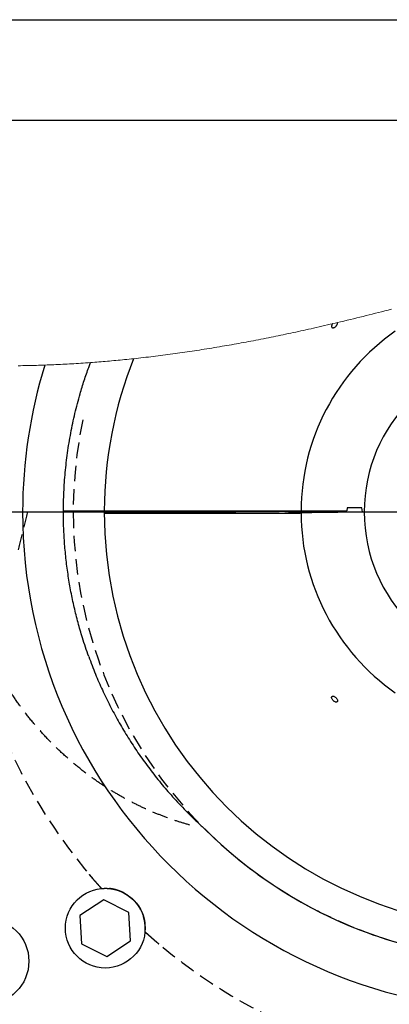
# Model space of a CAD drawing. Header units: millimetres. Extents: x 8 to 862, y 8 to 585.
# Tile 26 of 84: x 76 to 107, y 505 to 585. Entities that reach past the tile are written whole.
import ezdxf

# ---------------------------------------------------------------- set-up
doc = ezdxf.new("R2010")
doc.units = ezdxf.units.MM
doc.linetypes.add('CENTERX2', pattern=[20.32, 12.7, -2.54, 2.54, -2.54])
doc.linetypes.add('HIDDEN', pattern=[1.905, 1.27, -0.635])
for name, color, linetype in [('CENTERLINE', 4, 'CENTERX2'), ('DIMENSIONS', 2, 'Continuous'), ('HIDDEN', 3, 'HIDDEN')]:
    doc.layers.add(name, color=color, linetype=linetype)
doc.layers.add('OUTLINE', color=7, linetype='Continuous', lineweight=25)
doc.styles.add('SLDTEXTSTYLE0', font='TXT', dxfattribs={"width": 0.75})
doc.dimstyles.new('SLDDIMSTYLE2', dxfattribs={"dimtxt": 3.5, "dimasz": 2, "dimexe": 0, "dimexo": 0.0625, "dimgap": 0.875, "dimtad": 1, "dimrnd": 1e-09, "dimzin": 12, "dimdsep": 46, "dimtxsty": 'SLDTEXTSTYLE0', "dimsah": 1, "dimcen": 0.09, "dimadec": 0, "dimazin": 3, "dimtfac": 1, "dimtofl": 0, "dimtmove": 0, "dimatfit": 3, "dimfxl": 0, "dimfrac": 2, "dimtolj": 1, "dimtzin": 12, "dimarcsym": 0})

# ---------------------------------------------------------------- blocks, each defined once
blk = doc.blocks.new('_D_67')
at = {"layer": 'DIMENSIONS'}
for p, q in [((64.359, 545.855), (64.359, 578.811)), ((170.359, 545.855), (170.359, 578.811)), ((64.359, 576.811), (170.359, 576.811))]:
    blk.add_line(p, q, dxfattribs=at)
for points in [[(64.359, 576.811), (66.359, 576.311), (66.359, 577.311)], [(170.359, 576.811), (168.359, 577.311), (168.359, 576.311)]]:
    blk.add_solid(points, dxfattribs=at)
at = {"layer": 'DIMENSIONS', "insert": (113.48, 581.323), "char_height": 3.5, "attachment_point": 1, "style": 'SLDTEXTSTYLE0'}
blk.add_mtext('106', dxfattribs=at)

msp = doc.modelspace()

# ---------------------------------------------------------------- linework, layer by layer
at = {"color": 7, "linetype": 'Continuous', "lineweight": 18, "flags": 128}
msp.add_lwpolyline([(106.72948, 561.39169), (106.4612, 561.32253), (106.19292, 561.25367), (105.92465, 561.18511), (105.67281, 561.12102), (105.42096, 561.05721), (105.1691, 560.99368), (104.91723, 560.93042), (104.66534, 560.86746), (104.41342, 560.80479), (104.16148, 560.74242), (103.90952, 560.68036), (103.64551, 560.61567), (103.38147, 560.55133), (103.11738, 560.48733), (102.85324, 560.4237), (102.58905, 560.36043), (102.32479, 560.29753), (102.14054, 560.2539), (101.95625, 560.21045), (101.73163, 560.15776), (101.50695, 560.10535), (101.28223, 560.05322), (101.05744, 560.00139), (100.83259, 559.94984), (100.60767, 559.89859), (100.38269, 559.84763), (100.1764, 559.80119), (99.97005, 559.755), (99.76363, 559.70908), (99.55715, 559.66341), (99.3506, 559.61801), (99.14399, 559.57288), (98.9373, 559.52802), (98.73054, 559.48343), (98.5237, 559.43912), (98.31678, 559.39508), (98.10979, 559.35133), (97.90272, 559.30787), (97.7074, 559.26715), (97.512, 559.22669), (97.31653, 559.18648), (97.12098, 559.14655), (96.92534, 559.10687), (96.71776, 559.06508), (96.51008, 559.0236), (96.30231, 558.98242), (96.09443, 558.94156), (95.88645, 558.901), (95.67837, 558.86076), (95.48209, 558.8231), (95.28571, 558.78573), (95.08924, 558.74865), (94.89268, 558.71185), (94.69603, 558.67534), (94.49929, 558.63911), (94.30246, 558.60318), (94.10554, 558.56755), (93.90853, 558.53221), (93.71143, 558.49716), (93.51776, 558.46303), (93.324, 558.42919), (93.13016, 558.39564), (92.93623, 558.36239), (92.72672, 558.3268), (92.5171, 558.29157), (92.30738, 558.25668), (92.09757, 558.22214), (91.88765, 558.18795), (91.67763, 558.15411), (91.47953, 558.12254), (91.28134, 558.09128), (91.08306, 558.06034), (90.88469, 558.02972), (90.68624, 557.99943), (90.48769, 557.96946), (90.28906, 557.93982), (90.09035, 557.9105), (89.89155, 557.88152), (89.69266, 557.85286), (89.49724, 557.82505), (89.30174, 557.79755), (89.10615, 557.77038), (88.91048, 557.74354), (88.71117, 557.71655), (88.51178, 557.68989), (88.31229, 557.66358), (88.11273, 557.63762), (87.91308, 557.612), (87.71691, 557.58719), (87.52066, 557.5627), (87.32433, 557.53856), (87.12792, 557.51476), (86.92742, 557.49083), (86.72683, 557.46725), (86.52616, 557.44404), (86.32541, 557.42119), (86.12457, 557.3987), (85.92365, 557.37658), (85.72264, 557.35483), (85.54016, 557.3354), (85.35762, 557.31629), (85.175, 557.29748), (84.99232, 557.27898), (84.80958, 557.26078), (84.62676, 557.2429), (84.45432, 557.22632), (84.28183, 557.21003), (84.10928, 557.19401), (83.93667, 557.17827), (83.764, 557.16282), (83.59127, 557.14764), (83.41848, 557.13276), (83.24563, 557.11815), (83.07272, 557.10383), (82.89975, 557.0898), (82.72982, 557.0763), (82.55982, 557.06308), (82.38978, 557.05014), (82.21967, 557.03748), (82.20451, 557.03636), (82.01129, 557.02236), (81.81801, 557.00872), (81.62465, 556.99544), (81.43122, 556.98254), (81.23772, 556.97), (81.04414, 556.95784), (80.86157, 556.94671), (80.67893, 556.93591), (80.49623, 556.92545), (80.31346, 556.91533), (80.13063, 556.90554), (79.94773, 556.89608), (79.76478, 556.88697), (79.58176, 556.8782), (79.39867, 556.86976), (79.21553, 556.86168), (79.03559, 556.85406), (78.8556, 556.84679), (78.67555, 556.83984), (78.49543, 556.83324), (78.32232, 556.8272), (78.14916, 556.82148), (77.97594, 556.81608), (77.80267, 556.81098), (77.62935, 556.8062), (77.45596, 556.80174), (77.28253, 556.79759), (77.09169, 556.7934), (76.90078, 556.7896), (76.70981, 556.78618), (76.51877, 556.78315), (76.32767, 556.78051)], dxfattribs=at)
at = {"layer": 'CENTERLINE'}
msp.add_line((79.80918, 544.85491), (154.90918, 544.85491), dxfattribs=at)
at = {"layer": 'HIDDEN'}
msp.add_line((77.09645, 544.85491), (80.00918, 544.85491), dxfattribs=at)
for centre, radius, start, end in [((117.35918, 544.85491), 36.55, 168.1172225, 20.3631214), ((117.3592, 544.85491), 46.00002, 180.0000046, 221.8759797), ((117.35918, 544.8549), 36.55, 224.9999969, 315.0000031), ((117.35918, 544.8549), 45.99999, 228.1240003, 266.8759965)]:
    msp.add_arc(centre, radius, start, end, dxfattribs=at)
for points, knots in [([(90.29361, 519.32279), (89.93168, 519.43053), (89.20707, 519.64622), (88.13942, 520.03209), (87.08795, 520.46239), (86.04482, 520.94601), (85.01244, 521.48304), (83.99345, 522.07416), (83.00159, 522.71177), (81.96926, 523.44378), (80.90659, 524.28248), (79.82532, 525.23797), (78.79528, 526.25356), (77.82098, 527.32449), (76.90679, 528.4459), (76.05407, 529.61772), (75.26567, 530.83781), (74.54242, 532.10268), (73.93842, 533.30636), (73.43824, 534.43645), (73.02614, 535.48378), (72.65794, 536.54771), (72.30224, 537.73292), (71.97739, 539.04366), (71.70232, 540.4814), (71.50613, 541.93318), (71.38238, 543.39256), (71.36691, 544.36781), (71.35918, 544.85491)], [0, 0, 0, 0, 0.03321537, 0.06649963, 0.09981862, 0.13313751, 0.16761303, 0.20215815, 0.2367359, 0.2713085, 0.31345289, 0.35576689, 0.3981864, 0.44064448, 0.48307298, 0.52540523, 0.56807419, 0.61080309, 0.65352481, 0.68648815, 0.71949294, 0.75250854, 0.78550434, 0.82832245, 0.87124784, 0.91421413, 0.95715372, 1, 1, 1, 1]), ([(77.09645, 544.85491), (76.94737, 544.26857), (76.6494, 543.09662), (76.35614, 541.92348), (76.20961, 541.33727)], [0, 0, 0, 0, 0.50030874, 1, 1, 1, 1]), ([(82.90454, 514.37742), (83.00738, 514.26198), (83.2225, 514.0205), (82.8634, 514.42299), (82.70354, 514.60594), (82.52697, 514.80928), (82.38737, 514.97206), (82.27991, 515.09829), (82.19482, 515.19907), (82.15917, 515.24135), (82.11858, 515.28966), (82.16489, 515.23462), (82.20069, 515.19201), (82.29031, 515.08606), (82.39955, 514.95782), (82.5434, 514.79031), (82.71401, 514.59362), (82.83824, 514.45265), (82.90454, 514.37742)], [0, 0, 0, 0, 0.10220838, 0.21380143, 0.31381784, 0.40037109, 0.47243618, 0.52950465, 0.57047805, 0.59468126, 0.60220834, 0.61150453, 0.63767548, 0.68022686, 0.73834156, 0.81177915, 0.8995491, 1, 1, 1, 1]), ([(86.65323, 510.60371), (86.66071, 510.72169), (86.67573, 510.95884), (86.64893, 511.31604), (86.58579, 511.6711), (86.48101, 512.01942), (86.33762, 512.35635), (86.15948, 512.67206), (85.9492, 512.96191), (85.71252, 513.22399), (85.45207, 513.45671), (85.17145, 513.65689), (84.87605, 513.82464), (84.56486, 513.96115), (84.24111, 514.06381), (83.9091, 514.13166), (83.53009, 514.17232), (83.26303, 514.15754), (83.10798, 514.14895)], [0, 0, 0, 0, 0.061910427, 0.124440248, 0.187215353, 0.250641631, 0.314674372, 0.378794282, 0.440246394, 0.502012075, 0.563562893, 0.622970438, 0.682372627, 0.741327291, 0.800785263, 0.860044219, 0.918747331, 1, 1, 1, 1]), ([(83.10798, 514.14895), (83.22597, 514.15643), (83.46312, 514.17145), (83.82032, 514.14465), (84.17537, 514.08152), (84.52369, 513.97674), (84.86063, 513.83335), (85.17634, 513.6552), (85.46618, 513.44493), (85.72826, 513.20825), (85.96098, 512.94779), (86.16117, 512.66717), (86.32892, 512.37177), (86.46543, 512.06058), (86.56808, 511.73684), (86.63594, 511.40482), (86.6766, 511.02582), (86.66181, 510.75875), (86.65323, 510.60371)], [0, 0, 0, 0, 0.06191109, 0.12444029, 0.1872154, 0.25064221, 0.31467482, 0.37879506, 0.44024717, 0.50201193, 0.56356275, 0.62297121, 0.68237251, 0.74132731, 0.8007859, 0.86004422, 0.91874799, 1, 1, 1, 1]), ([(86.88169, 510.40026), (86.76626, 510.5031), (86.52478, 510.71823), (86.92726, 510.35912), (87.11022, 510.19927), (87.31356, 510.02269), (87.47634, 509.8831), (87.60256, 509.77563), (87.70335, 509.69056), (87.74562, 509.65489), (87.79394, 509.61431), (87.7389, 509.66061), (87.69629, 509.69642), (87.59033, 509.78603), (87.46209, 509.89527), (87.29458, 510.03913), (87.0979, 510.20974), (86.95693, 510.33396), (86.88169, 510.40026)], [0, 0, 0, 0, 0.10220883, 0.21380235, 0.31381802, 0.40037183, 0.47243604, 0.52950456, 0.57047847, 0.59468202, 0.60220879, 0.61150419, 0.63767596, 0.68022658, 0.7383418, 0.81177899, 0.89954983, 1, 1, 1, 1])]:
    msp.add_open_spline(points, degree=3, knots=knots, dxfattribs=at)
at = {"layer": 'OUTLINE'}
for p, q in [((8, 585), (832, 585)), ((82.06984, 556.6488), (82.21967, 557.03748)), ((71.85918, 544.85491), (76.68797, 544.85491)), ((76.68797, 544.85491), (80.00918, 544.85491)), ((80.00918, 544.85491), (83.34036, 544.85491)), ((80.0115, 544.95491), (83.3405, 544.95491)), ((83.34036, 544.85491), (87.24241, 544.85491)), ((83.34048, 544.76305), (87.26065, 544.77359)), ((83.3405, 544.95491), (98.05517, 544.95491)), ((92.24466, 544.76774), (83.34053, 544.74662)), ((83.34089, 544.73347), (98.05512, 544.76409)), ((87.24241, 544.85491), (87.32393, 544.85491)), ((87.32393, 544.85491), (87.35073, 544.95491)), ((87.32393, 544.85491), (89.48331, 544.85491)), ((87.35057, 544.75547), (87.3454, 544.77478)), ((89.48331, 544.85491), (90.40161, 544.85491)), ((90.40161, 544.85491), (91.91323, 544.85491)), ((90.40287, 544.85017), (90.54296, 544.85491)), ((90.54296, 544.85491), (91.91323, 544.85491)), ((91.90262, 544.89449), (91.91323, 544.93394)), ((91.91323, 544.93394), (91.91323, 544.95491)), ((91.91323, 544.85491), (91.91323, 544.93394)), ((91.91323, 544.85491), (96.56425, 544.85491)), ((92.3359, 544.768), (92.34272, 544.79346)), ((96.56425, 544.85491), (96.37876, 544.84877)), ((102.58554, 544.85491), (96.56425, 544.85491)), ((98.05517, 544.95491), (99.35946, 544.95491)), ((99.38049, 544.95491), (100.82898, 544.95491)), ((100.82898, 544.95491), (102.35952, 544.95491)), ((102.35918, 544.84737), (102.58554, 544.85491)), ((102.35952, 544.95491), (103.09202, 544.95491)), ((102.58554, 544.85491), (104.50918, 544.85491)), ((103.12993, 545.18991), (103.09202, 544.95491)), ((104.3115, 545.18991), (103.12993, 545.18991)), ((104.35612, 544.85491), (104.3115, 545.18991)), ((104.35612, 544.85491), (104.50918, 544.85491)), ((83.28725, 513.21947), (81.35587, 511.95335)), ((85.34944, 512.17991), (83.28725, 513.21947)), ((81.35587, 511.95335), (81.48667, 509.64765)), ((85.48025, 509.87421), (85.34944, 512.17991)), ((81.48667, 509.64765), (83.54886, 508.60809)), ((83.54886, 508.60809), (85.48025, 509.87421))]:
    msp.add_line(p, q, dxfattribs=at)
at = {"layer": 'OUTLINE', "flags": 128}
msp.add_lwpolyline([(91.91323, 544.85491), (91.90734, 544.85931), (91.9038, 544.8725), (91.90262, 544.89449)], dxfattribs=at)
at = {"layer": 'OUTLINE'}
for centre, radius in [((83.41806, 510.91378), 3.25), ((73.69465, 508.21601), 3.5)]:
    msp.add_circle(centre, radius, dxfattribs=at)
for centre, radius, start, end in [((117.35918, 544.85491), 18, 124.9999974, 179.6816889), ((117.29221, 544.86124), 33.95183, 158.4089281, 179.8419363), ((117.35918, 544.85491), 12.85, 0.0000004, 179.9999996), ((117.19947, 544.86747), 40.51151, 162.8204484, 180.017768), ((117.35918, 544.85491), 40.67122, 180.0000026, 359.9999974), ((117.35918, 544.85491), 34.01882, 180.0000031, 359.9999969), ((94.90293, 549.84876), 4.99386, 258.6675999, 270.1182055), ((117.35919, 544.85491), 18, 180.2646731, 234.9999963), ((117.35918, 544.85491), 12.85, 180.0000005, 359.9999995), ((117.35918, 544.8549), 36.55, 224.9999969, 315.0000031)]:
    msp.add_arc(centre, radius, start, end, dxfattribs=at)
for points, knots in [([(101.95625, 560.21045), (101.94888, 560.20298), (101.91916, 560.17282), (101.88299, 560.11136), (101.85373, 560.03335), (101.84998, 559.96156), (101.87753, 559.90282), (101.93564, 559.87428), (102.00687, 559.87825), (102.0848, 559.90721), (102.16349, 559.95822), (102.23491, 560.02571), (102.29255, 560.10303), (102.3276, 560.18129), (102.34338, 560.24985), (102.32959, 560.28522), (102.32479, 560.29753)], [0, 0, 0, 0, 0.03024424, 0.12202685, 0.202757, 0.26925433, 0.32437352, 0.37905546, 0.44477037, 0.52501687, 0.61671921, 0.71343314, 0.80752796, 0.89199641, 0.9624205, 1, 1, 1, 1]), ([(80.00918, 544.85491), (80.01638, 545.3914), (80.03078, 546.46468), (80.14672, 548.07099), (80.33255, 549.68108), (80.59699, 551.29121), (80.93847, 552.89767), (81.3138, 554.32356), (81.69379, 555.57368), (81.94444, 556.2903), (82.06984, 556.6488)], [0, 0, 0, 0, 0.13376086, 0.26759332, 0.40135366, 0.53778328, 0.67428835, 0.81071636, 0.90530774, 1, 1, 1, 1]), ([(82.06984, 533.06101), (81.89333, 533.57177), (81.57675, 534.48784), (81.1923, 535.83255), (80.88086, 537.08131), (80.61665, 538.34102), (80.39731, 539.6189), (80.22492, 540.91386), (80.10064, 542.22445), (80.02587, 543.53877), (80.00918, 544.41626), (80.00918, 544.85484), (80.00918, 544.85491)], [0, 0, 0, 0, 0.13471986, 0.2416209, 0.3485958, 0.45557123, 0.56247389, 0.67181175, 0.78122824, 0.89064496, 0.99998338, 1, 1, 1, 1]), ([(86.37565, 544.79346), (86.38553, 544.79492), (86.42546, 544.80084), (86.51676, 544.80143), (86.66858, 544.80708), (86.88149, 544.81051), (87.15839, 544.81516), (87.50047, 544.81955), (87.90848, 544.82422), (88.37956, 544.82891), (88.91291, 544.8337), (89.28916, 544.83669), (89.48752, 544.83827)], [0, 0, 0, 0, 0.00962124, 0.0388853, 0.08776085, 0.15617657, 0.24405679, 0.35472051, 0.48590345, 0.63734741, 0.80879886, 1, 1, 1, 1]), ([(86.98551, 544.77989), (86.89726, 544.78072), (86.74561, 544.78217), (86.5555, 544.78664), (86.44023, 544.78711), (86.38873, 544.79217), (86.37565, 544.79346)], [0, 0, 0, 0, 0.43392218, 0.74560972, 0.93537688, 1, 1, 1, 1]), ([(87.34478, 544.77417), (87.32683, 544.77467), (87.28299, 544.77588), (87.20516, 544.77716), (87.10335, 544.7786), (87.02744, 544.77943), (86.98551, 544.77989)], [0, 0, 0, 0, 0.14991486, 0.36617758, 0.64988392, 1, 1, 1, 1]), ([(87.26065, 544.77359), (87.2733, 544.7737), (87.2908, 544.77385), (87.3531, 544.77383), (87.34495, 544.77416), (87.34478, 544.77417)], [0, 0, 0, 0, 0.71851068, 0.99421802, 1, 1, 1, 1]), ([(89.48752, 544.83827), (89.59662, 544.83915), (89.793, 544.84074), (90.0553, 544.8437), (90.25133, 544.84626), (90.36005, 544.84907), (90.40287, 544.85017)], [0, 0, 0, 0, 0.357542, 0.64358101, 0.85963219, 1, 1, 1, 1]), ([(93.29274, 544.77477), (93.29539, 544.77442), (93.31259, 544.77212), (93.22356, 544.77357), (93.17349, 544.77099), (93.03447, 544.77096), (92.88628, 544.76986), (92.70094, 544.76919), (92.48469, 544.7684), (92.32821, 544.76797), (92.24466, 544.76774)], [0, 0, 0, 0, 0.00648872, 0.04208312, 0.12244691, 0.24643213, 0.38697045, 0.55820158, 0.76412003, 1, 1, 1, 1]), ([(95.15047, 544.83311), (94.97671, 544.83176), (94.64655, 544.8292), (94.17759, 544.82511), (93.76138, 544.82109), (93.39859, 544.81708), (93.08762, 544.81323), (92.8298, 544.80911), (92.6262, 544.8059), (92.48037, 544.80088), (92.39195, 544.80007), (92.35274, 544.79481), (92.34272, 544.79346)], [0, 0, 0, 0, 0.185626, 0.3527056, 0.50100014, 0.63027234, 0.74028438, 0.83322187, 0.90574331, 0.95776187, 0.98919681, 1, 1, 1, 1]), ([(92.34272, 544.79346), (92.35299, 544.79239), (92.39443, 544.78806), (92.48906, 544.78781), (92.64718, 544.78391), (92.7741, 544.78269), (92.84816, 544.78199)], [0, 0, 0, 0, 0.06124159, 0.24712178, 0.56063462, 1, 1, 1, 1]), ([(92.84816, 544.78199), (92.89998, 544.78141), (92.99379, 544.78036), (93.11979, 544.77854), (93.21616, 544.77694), (93.27055, 544.7754), (93.29274, 544.77477)], [0, 0, 0, 0, 0.349673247, 0.632929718, 0.850187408, 1, 1, 1, 1]), ([(96.37876, 544.84877), (96.3443, 544.84781), (96.26208, 544.84554), (96.11886, 544.84312), (95.93472, 544.84049), (95.70955, 544.83796), (95.44333, 544.83541), (95.25249, 544.83391), (95.15047, 544.83311)], [0, 0, 0, 0, 0.08417965, 0.20088162, 0.349817, 0.53392024, 0.75083422, 1, 1, 1, 1]), ([(98.05512, 544.76409), (98.16855, 544.7644), (98.37924, 544.76497), (98.67238, 544.766), (98.91613, 544.76702), (99.09623, 544.76814), (99.21809, 544.76892), (99.29072, 544.77006), (99.3347, 544.77017), (99.35443, 544.77144), (99.35937, 544.77176)], [0, 0, 0, 0, 0.26089302, 0.48461074, 0.67425369, 0.8215193, 0.89887925, 0.95454219, 0.98860256, 1, 1, 1, 1]), ([(98.35928, 544.79346), (98.37193, 544.79491), (98.42225, 544.80066), (98.53608, 544.80138), (98.72481, 544.80687), (98.99233, 544.81032), (99.33948, 544.81492), (99.7672, 544.81924), (100.27234, 544.8238), (100.63478, 544.82657), (100.8287, 544.82805)], [0, 0, 0, 0, 0.01545589, 0.06150448, 0.13803738, 0.24490779, 0.3864077, 0.55975568, 0.76445376, 1, 1, 1, 1]), ([(98.76915, 544.78414), (98.70968, 544.78473), (98.60755, 544.78573), (98.47963, 544.78883), (98.40231, 544.78911), (98.36791, 544.79259), (98.35928, 544.79346)], [0, 0, 0, 0, 0.43507336, 0.74715316, 0.93652908, 1, 1, 1, 1]), ([(99.35937, 544.77176), (99.34714, 544.77284), (99.29838, 544.77715), (99.18771, 544.77768), (99.00327, 544.78181), (98.8554, 544.78328), (98.76915, 544.78414)], [0, 0, 0, 0, 0.062378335, 0.248669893, 0.561804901, 1, 1, 1, 1]), ([(100.8287, 544.82805), (100.95416, 544.82902), (101.18907, 544.83083), (101.51713, 544.8339), (101.79751, 544.83699), (102.02919, 544.84025), (102.2113, 544.84328), (102.31561, 544.84616), (102.35918, 544.84737)], [0, 0, 0, 0, 0.2459109, 0.46043191, 0.6430233, 0.79547512, 0.91456908, 1, 1, 1, 1]), ([(82.06984, 533.06101), (82.24881, 532.58345), (82.59332, 531.66415), (83.17667, 530.33206), (83.79312, 529.05731), (84.46178, 527.80909), (85.18681, 526.57794), (85.96958, 525.3669), (86.80997, 524.17866), (87.69875, 523.02689), (88.49023, 522.08528), (89.16137, 521.33726), (89.69613, 520.76745), (90.24305, 520.21038), (90.70841, 519.75714), (91.03834, 519.44641), (91.22666, 519.27201), (91.35699, 519.15263), (91.44875, 519.06939), (91.497, 519.02585), (91.50958, 519.01452), (91.51357, 519.01093), (91.51443, 519.01015)], [0, 0, 0, 0, 0.08945406, 0.17219696, 0.25500576, 0.33780964, 0.42053757, 0.50559012, 0.59070399, 0.67578471, 0.76073781, 0.80642775, 0.85207498, 0.89781458, 0.94336958, 0.96602512, 0.97732184, 0.9883969, 0.99703143, 0.99905655, 0.99979755, 1, 1, 1, 1]), ([(102.17535, 529.35468), (102.19056, 529.35193), (102.22633, 529.34547), (102.2831, 529.35445), (102.32944, 529.39822), (102.34131, 529.46437), (102.32501, 529.53915), (102.28501, 529.61844), (102.22534, 529.69466), (102.15228, 529.76019), (102.07332, 529.80823), (101.99625, 529.8337), (101.92637, 529.83369), (101.87157, 529.80024), (101.84883, 529.73876), (101.85641, 529.66572), (101.88855, 529.58637), (101.94228, 529.50769), (102.01213, 529.43847), (102.09004, 529.38311), (102.14804, 529.36378), (102.17535, 529.35468)], [0, 0, 0, 0, 0.0312525, 0.07351141, 0.11080339, 0.15212228, 0.20308071, 0.263614, 0.33021202, 0.39779647, 0.46107279, 0.51579667, 0.56037399, 0.5981122, 0.63751976, 0.68565692, 0.74377938, 0.809099, 0.87691562, 0.94205823, 1, 1, 1, 1])]:
    msp.add_open_spline(points, degree=3, knots=knots, dxfattribs=at)

# ---------------------------------------------------------------- dimensions: what is measured, and where the dimension line sits
at = {"layer": 'DIMENSIONS'}
dim = msp.add_linear_dim(base=(170.35918, 576.81118), p1=(64.35918, 544.85491), p2=(170.35918, 544.85491), angle=0, dimstyle='SLDDIMSTYLE2', dxfattribs=at)
dim.commit()
dim.dimension.update_dxf_attribs({"geometry": '_D_67', "text_midpoint": (117.35918, 576.81118), "dimtype": 160})

doc.saveas('drawing.dxf')
